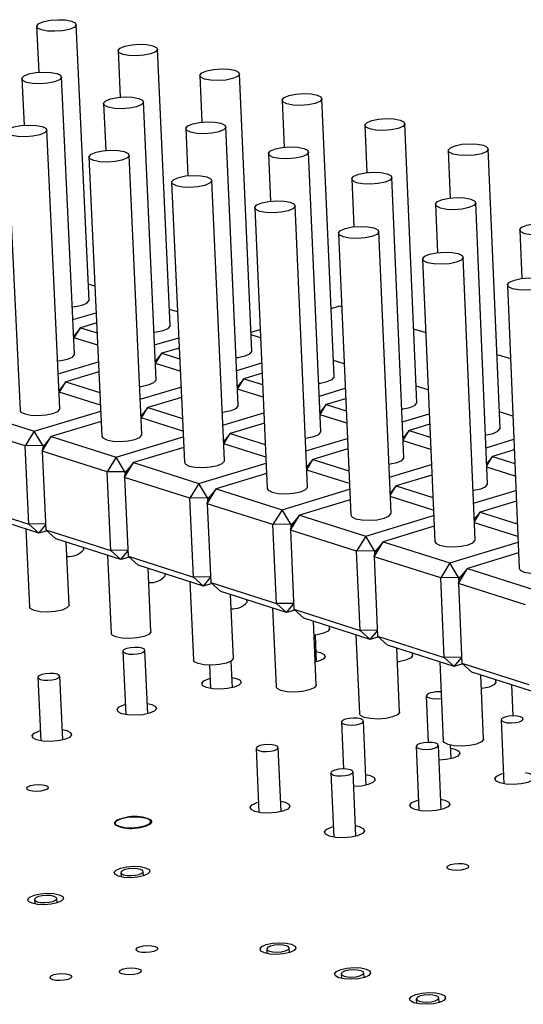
# Model space of a CAD drawing. Extents: x 79 to 216, y 65 to 126.
# Tile 8 of 14: x 132.51 to 141.61, y 106.81 to 124.6. Entities that reach past the tile are written whole.
import ezdxf

# ---------------------------------------------------------------- set-up
doc = ezdxf.new("R2010")
doc.units = 0
doc.layers.get('0').update_dxf_attribs({"linetype": 'CONTINUOUS'})

msp = doc.modelspace()

# ---------------------------------------------------------------- linework, layer by layer
at = {"color": 7, "linetype": 'CONTINUOUS'}
for p, q in [((132.817, 124.481), (132.856, 123.652)), ((133.763, 119.53), (133.531, 124.514)), ((135.229, 119.073), (135.002, 124.07)), ((134.286, 124.038), (134.324, 123.203)), ((132.549, 123.533), (132.589, 122.695)), ((133.501, 118.558), (133.267, 123.567)), ((135.763, 123.592), (135.801, 122.751)), ((136.705, 118.613), (136.481, 123.624)), ((138.189, 118.15), (137.97, 123.175)), ((134.025, 123.085), (134.064, 122.24)), ((134.975, 118.095), (134.745, 123.118)), ((137.249, 123.143), (137.287, 122.296)), ((135.51, 122.633), (135.549, 121.783)), ((136.458, 117.629), (136.232, 122.666)), ((138.745, 122.692), (138.782, 121.839)), ((139.682, 117.684), (139.467, 122.723)), ((132.279, 122.575), (132.517, 117.541)), ((133.236, 117.575), (133, 122.609)), ((141.185, 117.215), (140.974, 122.268)), ((133.762, 122.121), (133.996, 117.073)), ((134.718, 117.106), (134.486, 122.154)), ((137.004, 122.179), (137.042, 121.323)), ((137.95, 117.161), (137.729, 122.211)), ((140.249, 122.238), (140.286, 121.378)), ((139.451, 116.689), (139.234, 121.753)), ((135.254, 121.664), (135.484, 116.602)), ((136.208, 116.635), (135.981, 121.696)), ((138.507, 121.722), (138.545, 120.859)), ((136.756, 121.204), (136.982, 116.128)), ((137.708, 116.16), (137.485, 121.236)), ((140.02, 121.262), (140.057, 120.393)), ((140.961, 116.214), (140.749, 121.293)), ((138.267, 120.741), (138.488, 115.651)), ((139.217, 115.683), (138.998, 120.773)), ((141.542, 120.8), (141.578, 119.924)), ((140.735, 115.202), (140.521, 120.307)), ((139.788, 120.276), (140.005, 115.172)), ((133.87, 119.784), (133.749, 119.821)), ((141.318, 119.807), (141.53, 114.689)), ((138.135, 119.385), (138.287, 119.43)), ((138.287, 119.43), (138.325, 119.418)), ((133.472, 119.181), (133.892, 119.306)), ((135.361, 119.32), (135.216, 119.365)), ((133.901, 119.122), (133.609, 119.035)), ((133.609, 119.035), (133.486, 118.882)), ((133.496, 118.85), (133.609, 119.035)), ((133.609, 119.035), (133.909, 118.941)), ((136.689, 118.952), (136.854, 119.002)), ((136.861, 118.853), (136.691, 118.906)), ((139.625, 119.016), (139.844, 118.949)), ((133.92, 118.717), (133.487, 118.853)), ((134.946, 118.723), (135.382, 118.853)), ((135.079, 118.575), (134.96, 118.427)), ((134.966, 118.389), (135.079, 118.575)), ((135.39, 118.668), (135.079, 118.575)), ((135.079, 118.575), (135.399, 118.475)), ((141.129, 118.552), (141.373, 118.476)), ((133.207, 118.204), (133.934, 118.421)), ((135.409, 118.25), (134.961, 118.391)), ((136.429, 118.263), (136.881, 118.398)), ((138.37, 118.384), (138.176, 118.444)), ((133.942, 118.235), (133.345, 118.057)), ((136.889, 118.212), (136.558, 118.112)), ((133.345, 118.057), (133.221, 117.902)), ((133.232, 117.87), (133.345, 118.057)), ((133.345, 118.057), (133.959, 117.863)), ((136.558, 118.112), (136.443, 117.97)), ((136.445, 117.926), (136.558, 118.112)), ((136.558, 118.112), (136.898, 118.006)), ((133.222, 117.903), (133.221, 117.903)), ((133.97, 117.637), (133.222, 117.873)), ((134.689, 117.741), (135.423, 117.961)), ((136.908, 117.781), (136.445, 117.926)), ((137.922, 117.8), (138.389, 117.941)), ((139.888, 117.911), (139.67, 117.979)), ((135.431, 117.774), (134.823, 117.591)), ((138.046, 117.647), (137.934, 117.51)), ((137.936, 117.465), (138.046, 117.647)), ((138.397, 117.752), (138.046, 117.647)), ((138.046, 117.647), (138.407, 117.534)), ((131.603, 117.536), (132.77, 117.166)), ((132.77, 117.166), (133.975, 117.527)), ((134.823, 117.591), (134.702, 117.442)), ((134.709, 117.404), (134.823, 117.591)), ((134.823, 117.591), (135.448, 117.394)), ((136.179, 117.275), (136.921, 117.499)), ((138.416, 117.308), (137.937, 117.458)), ((139.423, 117.334), (139.906, 117.481)), ((141.416, 117.436), (141.173, 117.512)), ((133.984, 117.339), (133.079, 117.068)), ((135.459, 117.167), (134.704, 117.405)), ((136.929, 117.31), (136.31, 117.123)), ((139.915, 117.29), (139.543, 117.178)), ((132.608, 116.899), (131.441, 117.27)), ((132.77, 117.166), (132.608, 116.899)), ((132.926, 116.905), (132.77, 117.166)), ((136.31, 117.123), (136.193, 116.979)), ((136.196, 116.935), (136.31, 117.123)), ((136.31, 117.123), (136.946, 116.922)), ((139.543, 117.178), (139.436, 117.047)), ((139.437, 117.003), (139.543, 117.178)), ((139.543, 117.178), (139.924, 117.059)), ((132.917, 116.801), (133.079, 117.068)), ((133.079, 117.068), (132.944, 116.899)), ((133.079, 117.068), (134.254, 116.695)), ((134.254, 116.695), (135.464, 117.06)), ((136.957, 116.695), (136.195, 116.935)), ((137.679, 116.807), (138.428, 117.033)), ((139.934, 116.833), (139.438, 116.988)), ((140.934, 116.866), (141.433, 117.018)), ((132.926, 116.905), (132.608, 116.899)), ((132.676, 115.483), (132.608, 116.899)), ((132.917, 116.801), (132.944, 116.899)), ((134.091, 116.428), (132.917, 116.801)), ((132.917, 116.801), (132.984, 115.384)), ((132.955, 116.913), (132.926, 116.905)), ((132.926, 116.905), (132.929, 116.845)), ((135.472, 116.87), (134.564, 116.597)), ((138.437, 116.843), (137.805, 116.652)), ((141.441, 116.826), (141.05, 116.707)), ((134.254, 116.695), (134.091, 116.428)), ((134.41, 116.433), (134.254, 116.695)), ((134.402, 116.329), (134.564, 116.597)), ((134.564, 116.597), (134.428, 116.428)), ((134.564, 116.597), (135.746, 116.222)), ((135.746, 116.222), (136.961, 116.589)), ((137.805, 116.652), (137.692, 116.513)), ((137.694, 116.468), (137.805, 116.652)), ((137.805, 116.652), (138.454, 116.447)), ((141.05, 116.707), (140.946, 116.581)), ((140.948, 116.538), (141.05, 116.707)), ((141.05, 116.707), (141.452, 116.581)), ((134.41, 116.433), (134.091, 116.428)), ((134.157, 115.008), (134.091, 116.428)), ((134.402, 116.329), (134.428, 116.428)), ((134.439, 116.442), (134.41, 116.433)), ((134.41, 116.433), (134.413, 116.371)), ((136.97, 116.399), (136.059, 116.123)), ((138.464, 116.219), (137.695, 116.462)), ((139.189, 116.335), (139.945, 116.565)), ((141.461, 116.354), (140.949, 116.515)), ((135.583, 115.953), (134.402, 116.329)), ((134.402, 116.329), (134.468, 114.908)), ((135.746, 116.222), (135.583, 115.953)), ((135.903, 115.959), (135.746, 116.222)), ((139.954, 116.373), (139.311, 116.177)), ((135.896, 115.854), (136.059, 116.123)), ((136.059, 116.123), (135.921, 115.953)), ((136.059, 116.123), (137.248, 115.745)), ((137.248, 115.745), (138.468, 116.116)), ((139.311, 116.177), (139.201, 116.045)), ((139.203, 116), (139.311, 116.177)), ((139.311, 116.177), (139.971, 115.969)), ((140.708, 115.861), (141.472, 116.094)), ((131.509, 115.857), (132.676, 115.483)), ((135.903, 115.959), (135.583, 115.953)), ((135.648, 114.529), (135.583, 115.953)), ((135.896, 115.854), (135.921, 115.953)), ((135.933, 115.968), (135.903, 115.959)), ((135.903, 115.959), (135.906, 115.895)), ((138.477, 115.924), (137.562, 115.645)), ((139.98, 115.74), (139.204, 115.985)), ((141.48, 115.9), (140.825, 115.7)), ((132.858, 115.321), (131.691, 115.695)), ((137.085, 115.476), (135.896, 115.854)), ((135.896, 115.854), (135.96, 114.429)), ((137.248, 115.745), (137.085, 115.476)), ((137.405, 115.482), (137.248, 115.745)), ((140.825, 115.7), (140.72, 115.573)), ((140.722, 115.529), (140.825, 115.7)), ((140.825, 115.7), (141.497, 115.489)), ((137.399, 115.376), (137.562, 115.645)), ((137.562, 115.645), (137.423, 115.476)), ((137.562, 115.645), (138.759, 115.266)), ((138.759, 115.266), (139.985, 115.64)), ((141.506, 115.259), (140.723, 115.506)), ((132.619, 115.397), (132.685, 113.99)), ((132.979, 115.488), (132.676, 115.483)), ((132.858, 115.321), (132.676, 115.483)), ((132.858, 115.321), (132.98, 115.472)), ((133.005, 115.365), (132.858, 115.321)), ((132.984, 115.384), (134.157, 115.008)), ((132.984, 115.384), (133.166, 115.222)), ((137.405, 115.482), (137.085, 115.476)), ((137.148, 114.048), (137.085, 115.476)), ((137.399, 115.376), (137.423, 115.476)), ((138.595, 114.996), (137.399, 115.376)), ((137.399, 115.376), (137.462, 113.947)), ((137.435, 115.491), (137.405, 115.482)), ((137.405, 115.482), (137.408, 115.415)), ((139.993, 115.446), (139.075, 115.165)), ((134.339, 114.845), (133.166, 115.222)), ((133.403, 114.024), (133.35, 115.163)), ((138.759, 115.266), (138.595, 114.996)), ((138.917, 115.001), (138.759, 115.266)), ((138.912, 114.895), (139.075, 115.165)), ((139.075, 115.165), (138.935, 114.996)), ((139.075, 115.165), (140.279, 114.783)), ((140.279, 114.783), (141.511, 115.161)), ((133.666, 115.025), (133.664, 115.062)), ((134.463, 115.013), (134.157, 115.008)), ((134.339, 114.845), (134.157, 115.008)), ((134.339, 114.845), (134.463, 114.998)), ((138.917, 115.001), (138.595, 114.996)), ((138.658, 113.564), (138.595, 114.996)), ((138.912, 114.895), (138.935, 114.996)), ((138.947, 115.01), (138.917, 115.001)), ((138.917, 115.001), (138.92, 114.932)), ((134.096, 114.923), (134.161, 113.513)), ((134.488, 114.89), (134.339, 114.845)), ((134.468, 114.908), (135.648, 114.529)), ((134.468, 114.908), (134.649, 114.745)), ((140.115, 114.512), (138.912, 114.895)), ((138.912, 114.895), (138.974, 113.462)), ((141.519, 114.965), (140.597, 114.682)), ((135.83, 114.366), (134.649, 114.745)), ((134.881, 113.546), (134.829, 114.688)), ((140.279, 114.783), (140.115, 114.512)), ((140.438, 114.518), (140.279, 114.783)), ((140.434, 114.411), (140.597, 114.682)), ((140.597, 114.682), (140.456, 114.512)), ((140.597, 114.682), (141.809, 114.298)), ((135.137, 114.552), (135.135, 114.589)), ((135.582, 114.446), (135.647, 113.032)), ((135.956, 114.534), (135.648, 114.529)), ((135.83, 114.366), (135.648, 114.529)), ((135.83, 114.366), (135.956, 114.521)), ((140.438, 114.518), (140.115, 114.512)), ((140.176, 113.076), (140.115, 114.512)), ((140.434, 114.411), (140.456, 114.512)), ((140.469, 114.527), (140.438, 114.518)), ((140.438, 114.518), (140.441, 114.445)), ((135.979, 114.412), (135.83, 114.366)), ((135.96, 114.429), (137.148, 114.048)), ((135.96, 114.429), (136.142, 114.266)), ((137.33, 113.885), (136.142, 114.266)), ((141.645, 114.026), (140.434, 114.411)), ((140.434, 114.411), (140.494, 112.974)), ((136.369, 113.064), (136.317, 114.21)), ((136.617, 114.077), (136.615, 114.114)), ((137.078, 113.966), (137.141, 112.548)), ((137.458, 114.053), (137.148, 114.048)), ((137.33, 113.885), (137.148, 114.048)), ((137.33, 113.885), (137.458, 114.04)), ((137.48, 113.931), (137.33, 113.885)), ((137.462, 113.947), (138.658, 113.564)), ((137.462, 113.947), (137.644, 113.784)), ((138.839, 113.4), (137.644, 113.784)), ((137.865, 112.58), (137.815, 113.729)), ((138.106, 113.598), (138.104, 113.636)), ((138.969, 113.569), (138.658, 113.564)), ((138.839, 113.4), (138.658, 113.564)), ((138.839, 113.4), (138.97, 113.557)), ((137.873, 112.998), (137.852, 113.479)), ((138.583, 113.482), (138.645, 112.061)), ((138.991, 113.447), (138.839, 113.4)), ((138.974, 113.462), (140.176, 113.076)), ((138.974, 113.462), (139.156, 113.298)), ((134.375, 113.187), (134.428, 112.041)), ((134.824, 112.058), (134.772, 113.205)), ((140.358, 112.912), (139.156, 113.298)), ((139.371, 112.093), (139.322, 113.245)), ((136.352, 112.529), (136.33, 113.011)), ((139.604, 113.117), (139.602, 113.155)), ((140.49, 113.081), (140.176, 113.076)), ((140.358, 112.912), (140.176, 113.076)), ((140.358, 112.912), (140.49, 113.071)), ((135.938, 112.935), (135.957, 112.513)), ((140.097, 112.996), (140.158, 111.571)), ((140.511, 112.96), (140.358, 112.912)), ((140.494, 112.974), (141.705, 112.586)), ((140.494, 112.974), (140.676, 112.81)), ((132.838, 112.716), (132.893, 111.567)), ((133.29, 111.585), (133.235, 112.734)), ((141.886, 112.422), (140.676, 112.81)), ((140.887, 111.602), (140.838, 112.758)), ((141.111, 112.632), (141.11, 112.671)), ((141.392, 112.58), (141.415, 112.019)), ((139.854, 112.383), (139.89, 111.541)), ((141.206, 111.947), (141.254, 110.79)), ((138.321, 111.907), (138.358, 111.061)), ((138.77, 110.768), (138.72, 111.924)), ((136.78, 111.429), (136.832, 110.272)), ((137.232, 110.288), (137.181, 111.447)), ((139.671, 111.469), (139.721, 110.31)), ((140.121, 110.327), (140.072, 111.486)), ((140.302, 111.246), (140.291, 111.489)), ((138.13, 110.989), (138.181, 109.827)), ((138.582, 109.844), (138.531, 111.006)), ((134.383, 110.171), (134.322, 110.152)), ((134.83, 110.16), (134.778, 110.177)), ((134.29, 110.025), (134.342, 110.008)), ((134.737, 110.015), (134.798, 110.034)), ((134.339, 109.187), (134.342, 109.107)), ((134.745, 109.126), (134.741, 109.206)), ((132.777, 108.699), (132.781, 108.619)), ((133.185, 108.638), (133.181, 108.718)), ((136.972, 107.805), (136.976, 107.723)), ((137.382, 107.741), (137.378, 107.823)), ((138.319, 107.355), (138.323, 107.273)), ((138.729, 107.291), (138.726, 107.373)), ((139.673, 106.903), (139.677, 106.821)), ((140.085, 106.839), (140.081, 106.921))]:
    msp.add_line(p, q, dxfattribs=at)
for points in [[(133.447, 124.576), (133.514, 124.544), (133.53, 124.504), (133.492, 124.463), (133.405, 124.428), (133.283, 124.403), (133.145, 124.393), (133.011, 124.398), (132.902, 124.419), (132.834, 124.452), (132.819, 124.491), (132.857, 124.532), (132.944, 124.567), (133.065, 124.592), (133.204, 124.603), (133.338, 124.597), (133.447, 124.576)], [(134.916, 124.133), (134.984, 124.101), (135.001, 124.061), (134.963, 124.02), (134.876, 123.984), (134.754, 123.959), (134.615, 123.949), (134.481, 123.954), (134.371, 123.975), (134.303, 124.008), (134.287, 124.048), (134.325, 124.089), (134.412, 124.124), (134.534, 124.149), (134.672, 124.16), (134.807, 124.154), (134.916, 124.133)], [(136.395, 123.688), (136.463, 123.655), (136.48, 123.614), (136.442, 123.573), (136.356, 123.537), (136.233, 123.512), (136.094, 123.502), (135.959, 123.507), (135.849, 123.528), (135.781, 123.561), (135.764, 123.602), (135.802, 123.643), (135.889, 123.678), (136.011, 123.704), (136.15, 123.714), (136.285, 123.708), (136.395, 123.688)], [(133.182, 123.63), (133.25, 123.597), (133.266, 123.557), (133.228, 123.515), (133.14, 123.48), (133.018, 123.454), (132.879, 123.444), (132.744, 123.45), (132.634, 123.47), (132.566, 123.504), (132.551, 123.544), (132.589, 123.585), (132.677, 123.621), (132.799, 123.646), (132.938, 123.656), (133.073, 123.651), (133.182, 123.63)], [(134.659, 123.181), (134.728, 123.148), (134.744, 123.108), (134.706, 123.066), (134.619, 123.03), (134.496, 123.005), (134.356, 122.994), (134.221, 123), (134.111, 123.021), (134.043, 123.054), (134.026, 123.095), (134.065, 123.136), (134.152, 123.172), (134.275, 123.197), (134.414, 123.208), (134.549, 123.202), (134.659, 123.181)], [(137.882, 123.239), (137.952, 123.206), (137.969, 123.166), (137.931, 123.124), (137.845, 123.088), (137.722, 123.063), (137.583, 123.052), (137.447, 123.058), (137.336, 123.079), (137.267, 123.112), (137.25, 123.153), (137.288, 123.194), (137.375, 123.23), (137.497, 123.255), (137.636, 123.266), (137.772, 123.26), (137.882, 123.239)], [(139.379, 122.788), (139.449, 122.754), (139.467, 122.714), (139.429, 122.672), (139.343, 122.636), (139.22, 122.611), (139.08, 122.6), (138.944, 122.606), (138.833, 122.627), (138.763, 122.66), (138.746, 122.701), (138.783, 122.742), (138.87, 122.779), (138.992, 122.804), (139.132, 122.815), (139.268, 122.809), (139.379, 122.788)], [(132.915, 122.672), (132.983, 122.639), (132.999, 122.598), (132.96, 122.557), (132.873, 122.52), (132.749, 122.495), (132.609, 122.484), (132.474, 122.49), (132.364, 122.511), (132.296, 122.545), (132.28, 122.585), (132.319, 122.627), (132.406, 122.663), (132.53, 122.688), (132.67, 122.699), (132.805, 122.693), (132.915, 122.672)], [(136.146, 122.73), (136.214, 122.697), (136.231, 122.656), (136.193, 122.614), (136.106, 122.578), (135.983, 122.553), (135.843, 122.542), (135.707, 122.548), (135.597, 122.569), (135.528, 122.602), (135.511, 122.643), (135.549, 122.685), (135.637, 122.721), (135.759, 122.746), (135.899, 122.757), (136.035, 122.751), (136.146, 122.73)], [(137.641, 122.276), (137.71, 122.242), (137.728, 122.202), (137.69, 122.16), (137.603, 122.123), (137.479, 122.098), (137.339, 122.087), (137.203, 122.093), (137.091, 122.114), (137.022, 122.148), (137.005, 122.189), (137.043, 122.23), (137.13, 122.267), (137.253, 122.292), (137.394, 122.303), (137.53, 122.297), (137.641, 122.276)], [(140.885, 122.334), (140.956, 122.3), (140.974, 122.259), (140.936, 122.217), (140.85, 122.181), (140.727, 122.156), (140.587, 122.145), (140.45, 122.151), (140.338, 122.172), (140.268, 122.206), (140.25, 122.246), (140.288, 122.288), (140.374, 122.325), (140.497, 122.35), (140.637, 122.361), (140.773, 122.355), (140.885, 122.334)], [(134.4, 122.218), (134.468, 122.185), (134.485, 122.144), (134.446, 122.102), (134.358, 122.066), (134.235, 122.04), (134.095, 122.029), (133.959, 122.035), (133.848, 122.056), (133.779, 122.09), (133.763, 122.131), (133.802, 122.173), (133.889, 122.209), (134.013, 122.235), (134.153, 122.245), (134.289, 122.239), (134.4, 122.218)], [(135.893, 121.761), (135.963, 121.728), (135.98, 121.687), (135.941, 121.645), (135.854, 121.608), (135.73, 121.582), (135.589, 121.571), (135.453, 121.577), (135.341, 121.599), (135.272, 121.633), (135.255, 121.674), (135.294, 121.716), (135.382, 121.752), (135.505, 121.778), (135.646, 121.789), (135.782, 121.783), (135.893, 121.761)], [(139.145, 121.819), (139.216, 121.785), (139.233, 121.744), (139.196, 121.702), (139.108, 121.666), (138.985, 121.64), (138.844, 121.629), (138.708, 121.635), (138.596, 121.656), (138.526, 121.69), (138.508, 121.731), (138.546, 121.773), (138.633, 121.81), (138.756, 121.836), (138.897, 121.846), (139.034, 121.841), (139.145, 121.819)], [(140.659, 121.359), (140.73, 121.325), (140.748, 121.284), (140.711, 121.242), (140.624, 121.205), (140.5, 121.179), (140.359, 121.168), (140.222, 121.174), (140.109, 121.196), (140.039, 121.23), (140.021, 121.271), (140.058, 121.314), (140.145, 121.35), (140.269, 121.376), (140.41, 121.387), (140.547, 121.381), (140.659, 121.359)], [(137.397, 121.302), (137.466, 121.268), (137.484, 121.226), (137.446, 121.184), (137.358, 121.147), (137.234, 121.122), (137.093, 121.111), (136.956, 121.117), (136.844, 121.138), (136.774, 121.172), (136.757, 121.214), (136.795, 121.256), (136.883, 121.293), (137.007, 121.318), (137.148, 121.329), (137.285, 121.323), (137.397, 121.302)], [(138.909, 120.839), (138.979, 120.805), (138.997, 120.764), (138.959, 120.721), (138.872, 120.684), (138.747, 120.658), (138.606, 120.647), (138.468, 120.653), (138.356, 120.675), (138.286, 120.709), (138.268, 120.751), (138.306, 120.793), (138.394, 120.83), (138.518, 120.856), (138.659, 120.867), (138.797, 120.861), (138.909, 120.839)], [(142.183, 120.897), (142.254, 120.863), (142.272, 120.821), (142.235, 120.779), (142.148, 120.742), (142.025, 120.716), (141.883, 120.705), (141.745, 120.711), (141.632, 120.733), (141.561, 120.767), (141.543, 120.808), (141.58, 120.851), (141.667, 120.888), (141.791, 120.914), (141.932, 120.925), (142.07, 120.919), (142.183, 120.897)], [(140.431, 120.374), (140.502, 120.34), (140.52, 120.298), (140.482, 120.255), (140.395, 120.218), (140.27, 120.192), (140.128, 120.181), (139.99, 120.187), (139.877, 120.209), (139.806, 120.243), (139.789, 120.285), (139.826, 120.328), (139.914, 120.365), (140.038, 120.391), (140.18, 120.402), (140.318, 120.396), (140.431, 120.374)], [(141.962, 119.906), (142.034, 119.871), (142.052, 119.829), (142.015, 119.786), (141.927, 119.749), (141.803, 119.722), (141.661, 119.711), (141.522, 119.717), (141.408, 119.739), (141.337, 119.774), (141.319, 119.816), (141.356, 119.859), (141.444, 119.897), (141.568, 119.923), (141.71, 119.934), (141.849, 119.928), (141.962, 119.906)], [(133.461, 119.411), (133.516, 119.417), (133.637, 119.442), (133.724, 119.478), (133.762, 119.52), (133.763, 119.53)], [(134.936, 118.954), (134.982, 118.959), (135.104, 118.984), (135.19, 119.021), (135.228, 119.063), (135.229, 119.073)], [(133.196, 118.437), (133.253, 118.443), (133.375, 118.469), (133.462, 118.505), (133.5, 118.548), (133.501, 118.558)], [(136.419, 118.494), (136.458, 118.498), (136.58, 118.524), (136.666, 118.561), (136.704, 118.603), (136.705, 118.613)], [(134.678, 117.974), (134.727, 117.98), (134.849, 118.006), (134.936, 118.042), (134.974, 118.085), (134.975, 118.095)], [(137.912, 118.031), (137.942, 118.035), (138.064, 118.061), (138.151, 118.098), (138.188, 118.14), (138.189, 118.15)], [(139.413, 117.566), (139.436, 117.569), (139.558, 117.595), (139.644, 117.632), (139.681, 117.675), (139.682, 117.684)], [(132.517, 117.541), (132.534, 117.51), (132.602, 117.476), (132.712, 117.454), (132.847, 117.448), (132.986, 117.459), (133.109, 117.484), (133.197, 117.522), (133.235, 117.564), (133.236, 117.575)], [(136.169, 117.509), (136.21, 117.514), (136.332, 117.54), (136.419, 117.577), (136.457, 117.619), (136.458, 117.629)], [(133.996, 117.073), (134.013, 117.042), (134.082, 117.007), (134.192, 116.985), (134.328, 116.979), (134.468, 116.99), (134.591, 117.016), (134.678, 117.053), (134.717, 117.096), (134.718, 117.106)], [(137.669, 117.041), (137.702, 117.045), (137.824, 117.071), (137.911, 117.108), (137.949, 117.151), (137.95, 117.161)], [(140.924, 117.098), (140.939, 117.1), (141.061, 117.126), (141.147, 117.163), (141.184, 117.206), (141.185, 117.215)], [(135.484, 116.602), (135.502, 116.57), (135.571, 116.535), (135.682, 116.513), (135.818, 116.507), (135.958, 116.518), (136.082, 116.544), (136.169, 116.581), (136.207, 116.625), (136.208, 116.635)], [(139.179, 116.57), (139.203, 116.573), (139.326, 116.599), (139.413, 116.636), (139.45, 116.68), (139.451, 116.689)], [(140.698, 116.096), (140.714, 116.098), (140.837, 116.124), (140.923, 116.162), (140.961, 116.205), (140.961, 116.214)], [(136.982, 116.128), (137, 116.096), (137.069, 116.061), (137.181, 116.038), (137.318, 116.032), (137.458, 116.043), (137.582, 116.069), (137.669, 116.107), (137.707, 116.15), (137.708, 116.16)], [(138.488, 115.651), (138.507, 115.618), (138.577, 115.583), (138.689, 115.561), (138.826, 115.554), (138.967, 115.565), (139.091, 115.592), (139.178, 115.63), (139.216, 115.673), (139.217, 115.683)], [(140.005, 115.172), (140.023, 115.138), (140.094, 115.103), (140.207, 115.08), (140.344, 115.074), (140.486, 115.085), (140.61, 115.111), (140.697, 115.149), (140.734, 115.193), (140.735, 115.202)], [(141.53, 114.689), (141.549, 114.655), (141.62, 114.619), (141.734, 114.596), (141.872, 114.59), (142.014, 114.601), (142.138, 114.628), (142.225, 114.666), (142.262, 114.71), (142.263, 114.719)], [(133.403, 114.024), (133.402, 114.013), (133.363, 113.97), (133.276, 113.932), (133.154, 113.906), (133.014, 113.895), (132.88, 113.901), (132.77, 113.924), (132.702, 113.959), (132.685, 113.99)], [(134.881, 113.546), (134.88, 113.535), (134.842, 113.491), (134.755, 113.454), (134.632, 113.427), (134.493, 113.416), (134.357, 113.423), (134.247, 113.445), (134.179, 113.481), (134.161, 113.513)], [(138.106, 113.598), (138.105, 113.588), (138.067, 113.545), (137.981, 113.507), (137.858, 113.48), (137.826, 113.476)], [(134.702, 113.154), (134.75, 113.175), (134.771, 113.199), (134.762, 113.223), (134.724, 113.242), (134.664, 113.255), (134.589, 113.258), (134.513, 113.252), (134.445, 113.238), (134.397, 113.217), (134.376, 113.193), (134.385, 113.169), (134.422, 113.15), (134.483, 113.137), (134.558, 113.134), (134.634, 113.14), (134.702, 113.154)], [(136.369, 113.064), (136.368, 113.054), (136.33, 113.01), (136.243, 112.972), (136.12, 112.945), (135.98, 112.935), (135.844, 112.941), (135.733, 112.964), (135.664, 112.999), (135.647, 113.032)], [(137.865, 113.183), (137.944, 113.165), (138.012, 113.13), (138.029, 113.088), (137.992, 113.045), (137.906, 113.008), (137.847, 112.992)], [(139.604, 113.117), (139.603, 113.107), (139.566, 113.063), (139.479, 113.025), (139.357, 112.999), (139.333, 112.995)], [(133.165, 112.683), (133.214, 112.704), (133.235, 112.728), (133.226, 112.752), (133.188, 112.771), (133.128, 112.784), (133.053, 112.787), (132.976, 112.781), (132.909, 112.767), (132.86, 112.746), (132.839, 112.722), (132.848, 112.698), (132.885, 112.678), (132.946, 112.666), (133.02, 112.662), (133.097, 112.668), (133.165, 112.683)], [(136.344, 112.715), (136.423, 112.697), (136.491, 112.662), (136.508, 112.619), (136.47, 112.576), (136.384, 112.538), (136.263, 112.512), (136.126, 112.501), (135.992, 112.508), (135.883, 112.53), (135.815, 112.565), (135.799, 112.608), (135.836, 112.651), (135.922, 112.688), (135.949, 112.696)], [(137.865, 112.58), (137.864, 112.57), (137.827, 112.526), (137.74, 112.487), (137.616, 112.461), (137.476, 112.45), (137.34, 112.456), (137.228, 112.479), (137.159, 112.515), (137.141, 112.548)], [(141.111, 112.632), (141.11, 112.623), (141.073, 112.579), (140.987, 112.541), (140.864, 112.514), (140.848, 112.512)], [(139.923, 112.434), (139.875, 112.412), (139.855, 112.388), (139.864, 112.364), (139.903, 112.345), (139.964, 112.332), (140.039, 112.329), (140.117, 112.335), (140.125, 112.336)], [(134.816, 112.245), (134.896, 112.226), (134.964, 112.191), (134.98, 112.148), (134.942, 112.105), (134.856, 112.067), (134.735, 112.041), (134.597, 112.03), (134.463, 112.036), (134.354, 112.059), (134.286, 112.094), (134.27, 112.137), (134.308, 112.18), (134.394, 112.218), (134.42, 112.225)], [(138.39, 111.958), (138.342, 111.937), (138.321, 111.913), (138.331, 111.889), (138.369, 111.869), (138.431, 111.856), (138.506, 111.853), (138.583, 111.859), (138.651, 111.873), (138.699, 111.895), (138.72, 111.919), (138.71, 111.943), (138.672, 111.963), (138.61, 111.975), (138.535, 111.979), (138.458, 111.973), (138.39, 111.958)], [(139.371, 112.093), (139.37, 112.083), (139.333, 112.038), (139.246, 112), (139.122, 111.973), (138.982, 111.962), (138.845, 111.969), (138.733, 111.992), (138.663, 112.028), (138.645, 112.061)], [(141.537, 111.913), (141.585, 111.934), (141.605, 111.959), (141.595, 111.983), (141.556, 112.002), (141.495, 112.015), (141.419, 112.019), (141.342, 112.013), (141.274, 111.998), (141.227, 111.977), (141.206, 111.952), (141.216, 111.928), (141.255, 111.909), (141.317, 111.896), (141.392, 111.892), (141.47, 111.898), (141.537, 111.913)], [(133.281, 111.772), (133.362, 111.753), (133.43, 111.718), (133.446, 111.675), (133.408, 111.631), (133.321, 111.593), (133.199, 111.567), (133.06, 111.556), (132.926, 111.563), (132.817, 111.585), (132.75, 111.621), (132.734, 111.663), (132.772, 111.707), (132.859, 111.745), (132.884, 111.752)], [(140.887, 111.602), (140.886, 111.593), (140.848, 111.548), (140.761, 111.509), (140.638, 111.482), (140.497, 111.471), (140.359, 111.478), (140.247, 111.501), (140.176, 111.537), (140.158, 111.571)], [(136.85, 111.481), (136.802, 111.459), (136.781, 111.435), (136.79, 111.411), (136.829, 111.391), (136.89, 111.378), (136.965, 111.375), (137.043, 111.381), (137.111, 111.395), (137.159, 111.417), (137.18, 111.441), (137.171, 111.465), (137.132, 111.485), (137.071, 111.498), (136.996, 111.501), (136.918, 111.495), (136.85, 111.481)], [(140.003, 111.435), (140.051, 111.456), (140.071, 111.481), (140.062, 111.505), (140.023, 111.525), (139.961, 111.537), (139.886, 111.541), (139.808, 111.535), (139.74, 111.52), (139.692, 111.499), (139.672, 111.474), (139.682, 111.45), (139.72, 111.43), (139.782, 111.418), (139.857, 111.414), (139.935, 111.42), (140.003, 111.435)], [(140.294, 111.435), (140.372, 111.417), (140.442, 111.381), (140.459, 111.338), (140.422, 111.294), (140.337, 111.256), (140.215, 111.229), (140.083, 111.219)], [(138.462, 110.955), (138.51, 110.976), (138.531, 111.001), (138.521, 111.025), (138.482, 111.045), (138.421, 111.058), (138.345, 111.061), (138.267, 111.055), (138.199, 111.04), (138.151, 111.019), (138.13, 110.994), (138.14, 110.97), (138.178, 110.95), (138.24, 110.937), (138.316, 110.934), (138.393, 110.94), (138.462, 110.955)], [(138.762, 110.958), (138.841, 110.939), (138.911, 110.904), (138.928, 110.86), (138.891, 110.816), (138.804, 110.778), (138.682, 110.751), (138.543, 110.74), (138.543, 110.74)], [(141.646, 110.996), (141.721, 110.978), (141.791, 110.942), (141.809, 110.899), (141.772, 110.855), (141.686, 110.816), (141.565, 110.79), (141.425, 110.779), (141.29, 110.785), (141.179, 110.808), (141.109, 110.844), (141.091, 110.887), (141.128, 110.931), (141.214, 110.97), (141.246, 110.979)], [(132.98, 110.763), (133.017, 110.743), (133.025, 110.72), (133.004, 110.696), (132.957, 110.675), (132.891, 110.661), (132.816, 110.655), (132.743, 110.659), (132.684, 110.671), (132.647, 110.69), (132.639, 110.714), (132.66, 110.737), (132.707, 110.758), (132.773, 110.772), (132.848, 110.778), (132.921, 110.775), (132.98, 110.763)], [(137.224, 110.479), (137.304, 110.46), (137.373, 110.424), (137.39, 110.38), (137.352, 110.336), (137.265, 110.298), (137.143, 110.271), (137.003, 110.26), (136.868, 110.266), (136.757, 110.289), (136.688, 110.325), (136.672, 110.369), (136.709, 110.413), (136.796, 110.452), (136.824, 110.46)], [(140.113, 110.516), (140.189, 110.498), (140.259, 110.462), (140.277, 110.419), (140.24, 110.374), (140.153, 110.336), (140.031, 110.309), (139.892, 110.298), (139.756, 110.305), (139.645, 110.328), (139.575, 110.364), (139.558, 110.407), (139.595, 110.452), (139.681, 110.49), (139.713, 110.499)], [(134.798, 110.171), (134.859, 110.138), (134.874, 110.1), (134.84, 110.06), (134.762, 110.026), (134.653, 110.002), (134.529, 109.992), (134.408, 109.998), (134.31, 110.019), (134.249, 110.051), (134.235, 110.09), (134.269, 110.129), (134.347, 110.163), (134.456, 110.187), (134.58, 110.197), (134.7, 110.191), (134.798, 110.171)], [(134.322, 110.152), (134.284, 110.138), (134.254, 110.122), (134.234, 110.105), (134.224, 110.087), (134.225, 110.07), (134.237, 110.054), (134.259, 110.038), (134.29, 110.025)], [(134.798, 110.034), (134.836, 110.048), (134.866, 110.064), (134.886, 110.081), (134.896, 110.098), (134.895, 110.116), (134.883, 110.132), (134.861, 110.147), (134.83, 110.16)], [(138.574, 110.035), (138.651, 110.016), (138.72, 109.98), (138.737, 109.936), (138.7, 109.892), (138.613, 109.853), (138.491, 109.826), (138.351, 109.815), (138.215, 109.822), (138.104, 109.845), (138.034, 109.881), (138.017, 109.925), (138.055, 109.969), (138.141, 110.008), (138.172, 110.017)], [(134.785, 109.273), (134.846, 109.241), (134.861, 109.202), (134.827, 109.162), (134.749, 109.127), (134.639, 109.103), (134.514, 109.093), (134.393, 109.099), (134.295, 109.12), (134.234, 109.152), (134.219, 109.192), (134.253, 109.231), (134.331, 109.266), (134.441, 109.29), (134.566, 109.3), (134.687, 109.294), (134.785, 109.273)], [(140.57, 109.336), (140.608, 109.317), (140.617, 109.293), (140.597, 109.268), (140.55, 109.247), (140.484, 109.233), (140.408, 109.227), (140.334, 109.23), (140.274, 109.243), (140.236, 109.263), (140.227, 109.287), (140.247, 109.311), (140.293, 109.332), (140.36, 109.346), (140.436, 109.352), (140.509, 109.349), (140.57, 109.336)], [(134.41, 109.24), (134.361, 109.218), (134.339, 109.193), (134.348, 109.169), (134.387, 109.149), (134.448, 109.136), (134.524, 109.132), (134.602, 109.138), (134.671, 109.153), (134.719, 109.175), (134.741, 109.2), (134.732, 109.224), (134.693, 109.244), (134.632, 109.257), (134.556, 109.261), (134.478, 109.255), (134.41, 109.24)], [(133.225, 108.786), (133.287, 108.753), (133.301, 108.714), (133.266, 108.674), (133.188, 108.639), (133.078, 108.615), (132.952, 108.605), (132.831, 108.611), (132.733, 108.632), (132.672, 108.664), (132.658, 108.704), (132.692, 108.744), (132.771, 108.779), (132.881, 108.803), (133.006, 108.813), (133.127, 108.807), (133.225, 108.786)], [(132.849, 108.753), (132.8, 108.731), (132.778, 108.706), (132.787, 108.681), (132.825, 108.661), (132.887, 108.648), (132.962, 108.644), (133.041, 108.65), (133.11, 108.665), (133.159, 108.687), (133.18, 108.712), (133.171, 108.737), (133.133, 108.757), (133.072, 108.77), (132.996, 108.774), (132.918, 108.768), (132.849, 108.753)], [(134.957, 107.852), (134.995, 107.832), (135.004, 107.807), (134.983, 107.783), (134.935, 107.762), (134.868, 107.747), (134.792, 107.741), (134.718, 107.744), (134.657, 107.757), (134.62, 107.777), (134.611, 107.801), (134.632, 107.826), (134.68, 107.847), (134.747, 107.862), (134.823, 107.868), (134.897, 107.864), (134.957, 107.852)], [(137.421, 107.891), (137.483, 107.859), (137.499, 107.819), (137.465, 107.778), (137.387, 107.743), (137.276, 107.719), (137.15, 107.709), (137.028, 107.715), (136.929, 107.736), (136.866, 107.769), (136.851, 107.809), (136.885, 107.849), (136.963, 107.884), (137.074, 107.909), (137.199, 107.919), (137.321, 107.913), (137.421, 107.891)], [(137.329, 107.862), (137.267, 107.875), (137.19, 107.879), (137.112, 107.873), (137.043, 107.858), (136.994, 107.836), (136.973, 107.811), (136.982, 107.786), (137.021, 107.765), (137.083, 107.752), (137.16, 107.748), (137.238, 107.754), (137.307, 107.77), (137.356, 107.792), (137.377, 107.817), (137.368, 107.842), (137.329, 107.862)], [(133.406, 107.346), (133.443, 107.326), (133.452, 107.302), (133.431, 107.277), (133.383, 107.256), (133.316, 107.241), (133.239, 107.235), (133.165, 107.239), (133.104, 107.251), (133.067, 107.272), (133.058, 107.296), (133.079, 107.321), (133.127, 107.342), (133.195, 107.357), (133.271, 107.363), (133.346, 107.359), (133.406, 107.346)], [(134.659, 107.449), (134.696, 107.429), (134.705, 107.405), (134.684, 107.38), (134.636, 107.359), (134.569, 107.344), (134.492, 107.338), (134.418, 107.342), (134.358, 107.354), (134.32, 107.375), (134.311, 107.399), (134.332, 107.424), (134.38, 107.445), (134.448, 107.46), (134.524, 107.466), (134.598, 107.462), (134.659, 107.449)], [(138.769, 107.442), (138.832, 107.409), (138.847, 107.369), (138.813, 107.328), (138.735, 107.293), (138.625, 107.269), (138.499, 107.259), (138.376, 107.265), (138.276, 107.286), (138.213, 107.319), (138.198, 107.359), (138.232, 107.4), (138.31, 107.435), (138.42, 107.46), (138.546, 107.47), (138.669, 107.463), (138.769, 107.442)], [(138.676, 107.413), (138.614, 107.426), (138.537, 107.43), (138.459, 107.424), (138.389, 107.408), (138.341, 107.386), (138.319, 107.361), (138.329, 107.336), (138.368, 107.315), (138.431, 107.302), (138.508, 107.298), (138.586, 107.304), (138.655, 107.32), (138.704, 107.342), (138.725, 107.367), (138.716, 107.392), (138.676, 107.413)], [(140.124, 106.991), (140.187, 106.957), (140.203, 106.917), (140.17, 106.876), (140.091, 106.841), (139.981, 106.816), (139.854, 106.806), (139.731, 106.812), (139.631, 106.833), (139.568, 106.867), (139.552, 106.907), (139.585, 106.948), (139.663, 106.983), (139.774, 107.008), (139.9, 107.018), (140.023, 107.012), (140.124, 106.991)], [(140.031, 106.961), (139.969, 106.974), (139.892, 106.978), (139.813, 106.972), (139.744, 106.957), (139.695, 106.934), (139.674, 106.909), (139.684, 106.884), (139.723, 106.863), (139.786, 106.85), (139.863, 106.846), (139.942, 106.852), (140.011, 106.867), (140.06, 106.89), (140.081, 106.915), (140.071, 106.94), (140.031, 106.961)]]:
    msp.add_lwpolyline(points, dxfattribs=at)
for centre, radius, start, end in [((133.4, 115.245), 0.345, 263.6532, 320.4235), ((134.874, 114.767), 0.339, 264.3255, 320.7056), ((136.358, 114.286), 0.333, 265.0242, 320.9985), ((140.076, 111.88), 0.574, 85.6374, 105.5153), ((134.592, 109.46), 0.742, 75.4642, 106.3683), ((134.528, 110.726), 0.741, 255.4436, 286.386)]:
    msp.add_arc(centre, radius, start, end, dxfattribs=at)

doc.saveas('drawing.dxf')
